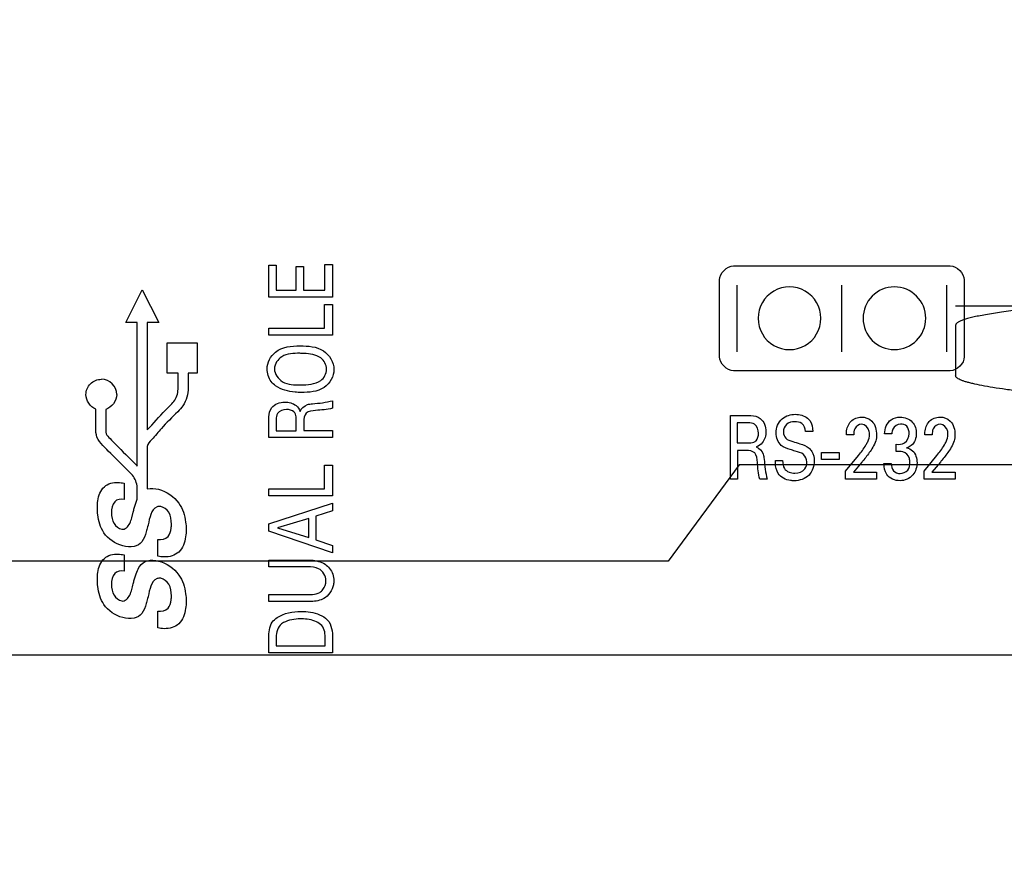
# Model space of a CAD drawing. Header units: inches. Extents: x 0 to 34, y 0 to 22.
# Tile 9 of 39: x 10.7 to 12.3, y 10.7 to 12. Entities that reach past the tile are written whole.
import ezdxf

# ---------------------------------------------------------------- set-up
doc = ezdxf.new("R2010")
doc.units = ezdxf.units.IN
doc.header["$LTSCALE"] = 1.87
doc.header["$MEASUREMENT"] = 0
doc.layers.get('0').update_dxf_attribs({"linetype": 'CONTINUOUS'})
doc.layers.add('ARTWORK', color=7, linetype='CONTINUOUS')
doc.layers.add('DIMENSIONS', color=7, linetype='CONTINUOUS')
doc.styles.get("Standard").update_dxf_attribs({"font": 'txt', "width": 0.8})
doc.dimstyles.new('DIMSTYLE_1', dxfattribs={"dimtxt": 0.125, "dimasz": 0.18, "dimexe": 0.125, "dimexo": 0.0625, "dimgap": 0.03125, "dimtad": 0, "dimtih": 1, "dimtoh": 1, "dimlfac": 0.5, "dimzin": 4, "dimdsep": 46, "dimtxsty": 'STANDARD', "dimblk": '_FILLED', "dimblk1": '_FILLED', "dimblk2": '_FILLED', "dimcen": 0.09, "dimadec": 0, "dimazin": 0, "dimtp": 0.001, "dimtm": 0.001, "dimtfac": 1, "dimtofl": 0, "dimtmove": 0, "dimatfit": 3, "dimldrblk": '_FILLED', "dimfxl": 1, "dimtolj": 1, "dimtzin": 4, "dimarcsym": 0})
doc.dimstyles.new('DIMSTYLE_3', dxfattribs={"dimtxt": 0.125, "dimasz": 0.18, "dimexe": 0.125, "dimexo": 0.0625, "dimgap": 0.03125, "dimtad": 0, "dimtih": 1, "dimtoh": 1, "dimlfac": 0.5, "dimzin": 4, "dimdsep": 46, "dimtxsty": 'STANDARD', "dimblk": '_FILLED', "dimblk1": '_FILLED', "dimblk2": '_FILLED', "dimcen": 0.09, "dimadec": 0, "dimazin": 0, "dimtp": 0.01, "dimtm": 0.01, "dimtfac": 1, "dimtofl": 0, "dimtmove": 0, "dimatfit": 3, "dimldrblk": '_FILLED', "dimfxl": 1, "dimtolj": 1, "dimtzin": 4, "dimarcsym": 0})

# ---------------------------------------------------------------- blocks, each defined once
blk = doc.blocks.new('*D7')
at = {"layer": 'DIMENSIONS', "color": 2, "linetype": 'CONTINUOUS'}
for p, q in [((14.6688, 11.0819), (14.6688, 10.9289)), ((14.6688, 10.9289), (14.191, 10.7072)), ((14.191, 10.7072), (14.191, 7.5131))]:
    blk.add_line(p, q, dxfattribs=at)
at = {"layer": 'DIMENSIONS', "color": 2, "linetype": 'CONTINUOUS', "insert": (14.1285, 7.4506), "char_height": 0.125, "width": 1.125, "attachment_point": 3, "rotation": 90, "line_spacing_factor": 0.9}
blk.add_mtext('3.38{\\Ftxt.shx;\\W1.000000;\\H0.125000; }[85.8]', dxfattribs=at)
blk = doc.blocks.new('_FILLED')
at = {"color": 0, "linetype": 'BYBLOCK'}
blk.add_solid([(0, 0), (-1, 0.1736), (-1, -0.1736)], dxfattribs=at)
blk = doc.blocks.new('*D13')
at = {"layer": 'DIMENSIONS', "color": 2, "linetype": 'CONTINUOUS'}
for p, q in [((11.8361, 11.2696), (11.7242, 11.1175)), ((14.4811, 11.2696), (11.8361, 11.2696)), ((11.7242, 11.1175), (7.101, 11.1175))]:
    blk.add_line(p, q, dxfattribs=at)
at = {"layer": 'DIMENSIONS', "color": 2, "linetype": 'CONTINUOUS', "insert": (7.0385, 11.18), "char_height": 0.125, "width": 0.925, "attachment_point": 3, "line_spacing_factor": 0.9}
blk.add_mtext('1.53{\\Ftxt.shx;\\W1.000000;\\H0.125000; }[39]', dxfattribs=at)
blk = doc.blocks.new('*D14')
at = {"layer": 'DIMENSIONS', "color": 2, "linetype": 'CONTINUOUS'}
blk.add_line((12.6391, 10.9696), (7.101, 10.9696), dxfattribs=at)
at = {"layer": 'DIMENSIONS', "color": 2, "linetype": 'CONTINUOUS', "insert": (7.0385, 11.0321), "char_height": 0.125, "width": 1.125, "attachment_point": 3, "line_spacing_factor": 0.9}
blk.add_mtext('1.38{\\Ftxt.shx;\\W1.000000;\\H0.125000; }[35.2]', dxfattribs=at)
blk = doc.blocks.new('*D17')
at = {"layer": 'DIMENSIONS', "color": 2, "linetype": 'CONTINUOUS'}
blk.add_line((11.1112, 14.4016), (7.101, 14.4016), dxfattribs=at)
at = {"layer": 'DIMENSIONS', "color": 2, "linetype": 'CONTINUOUS', "insert": (7.0385, 14.4641), "char_height": 0.125, "width": 1.125, "attachment_point": 3, "line_spacing_factor": 0.9}
blk.add_mtext('3.10{\\Ftxt.shx;\\W1.000000;\\H0.125000; }[78.7]', dxfattribs=at)
blk = doc.blocks.new('*D19')
at = {"layer": 'DIMENSIONS', "color": 2, "linetype": 'CONTINUOUS'}
blk.add_line((12.6853, 12.7396), (7.101, 12.7396), dxfattribs=at)
at = {"layer": 'DIMENSIONS', "color": 2, "linetype": 'CONTINUOUS', "insert": (7.0385, 12.8021), "char_height": 0.125, "width": 1.125, "attachment_point": 3, "line_spacing_factor": 0.9}
blk.add_mtext('2.27{\\Ftxt.shx;\\W1.000000;\\H0.125000; }[57.6]', dxfattribs=at)
blk = doc.blocks.new('*D20')
at = {"layer": 'DIMENSIONS', "color": 2, "linetype": 'CONTINUOUS'}
blk.add_line((12.6853, 13.8396), (7.101, 13.8396), dxfattribs=at)
at = {"layer": 'DIMENSIONS', "color": 2, "linetype": 'CONTINUOUS', "insert": (7.0385, 13.9021), "char_height": 0.125, "width": 1.125, "attachment_point": 3, "line_spacing_factor": 0.9}
blk.add_mtext('2.82{\\Ftxt.shx;\\W1.000000;\\H0.125000; }[71.6]', dxfattribs=at)
blk = doc.blocks.new('*D21')
at = {"layer": 'DIMENSIONS', "color": 2, "linetype": 'CONTINUOUS'}
blk.add_line((14.4811, 14.2146), (7.101, 14.2146), dxfattribs=at)
at = {"layer": 'DIMENSIONS', "color": 2, "linetype": 'CONTINUOUS', "insert": (7.0385, 14.2771), "char_height": 0.125, "width": 1.125, "attachment_point": 3, "line_spacing_factor": 0.9}
blk.add_mtext('3.01{\\Ftxt.shx;\\W1.000000;\\H0.125000; }[76.4]', dxfattribs=at)
blk = doc.blocks.new('*D22')
at = {"layer": 'DIMENSIONS', "color": 2, "linetype": 'CONTINUOUS'}
blk.add_line((14.1536, 13.3196), (7.101, 13.3196), dxfattribs=at)
at = {"layer": 'DIMENSIONS', "color": 2, "linetype": 'CONTINUOUS', "insert": (7.0385, 13.3821), "char_height": 0.125, "width": 0.925, "attachment_point": 3, "line_spacing_factor": 0.9}
blk.add_mtext('2.56{\\Ftxt.shx;\\W1.000000;\\H0.125000; }[65]', dxfattribs=at)

msp = doc.modelspace()

# ---------------------------------------------------------------- linework, layer by layer
at = {"color": 40, "linetype": 'CONTINUOUS'}
msp.add_line((12.2748, 11.5196), (12.1769, 11.5196), dxfattribs=at)
at = {"color": 7, "linetype": 'CONTINUOUS'}
msp.add_line((12.1769, 11.4896), (12.1769, 11.4096), dxfattribs=at)
for points, knots in [([(12.2785, 11.514), (12.2686, 11.5128), (12.2504, 11.5103), (12.2286, 11.5068), (12.2135, 11.504), (12.2042, 11.502), (12.1962, 11.5), (12.1913, 11.4985), (12.1892, 11.4977)], [0, 0, 0, 0, 0.329103, 0.60853, 0.727877, 0.833065, 0.923837, 1, 1, 1, 1]), ([(12.1892, 11.4977), (12.1874, 11.4971), (12.1849, 11.4962), (12.182, 11.4948), (12.1802, 11.4937), (12.1788, 11.4927), (12.1778, 11.4917), (12.1772, 11.4907), (12.177, 11.4899), (12.1769, 11.4896)], [0, 0, 0, 0, 0.366803, 0.51813, 0.648778, 0.759773, 0.852885, 0.931212, 1, 1, 1, 1]), ([(12.2785, 11.3851), (12.271, 11.3861), (12.2567, 11.388), (12.2366, 11.391), (12.2192, 11.394), (12.2065, 11.3967), (12.1979, 11.3988), (12.1925, 11.4003), (12.1879, 11.4018), (12.1841, 11.4033), (12.1811, 11.4048), (12.1792, 11.4062), (12.178, 11.4073), (12.1773, 11.4082), (12.177, 11.4091), (12.1769, 11.4096)], [0, 0, 0, 0, 0.215185, 0.407147, 0.573779, 0.713466, 0.772941, 0.825397, 0.870786, 0.909139, 0.940615, 0.96556, 0.975818, 0.984802, 1, 1, 1, 1])]:
    msp.add_open_spline(points, degree=3, knots=knots, dxfattribs=at)
at = {"layer": 'ARTWORK', "color": 40, "linetype": 'CONTINUOUS'}
for p, q in [((11.0949, 11.5336), (11.0949, 11.584)), ((11.0949, 11.584), (11.1067, 11.584)), ((11.1067, 11.584), (11.1067, 11.5448)), ((11.138, 11.5448), (11.138, 11.5821)), ((11.138, 11.5821), (11.1497, 11.5821)), ((11.1497, 11.5821), (11.1497, 11.5448)), ((11.183, 11.5448), (11.183, 11.5849)), ((11.183, 11.5849), (11.1953, 11.5849)), ((11.1953, 11.5849), (11.1953, 11.5336)), ((11.8271, 11.5828), (12.1685, 11.5828)), ((11.8051, 11.4397), (11.8051, 11.5608)), ((12.1905, 11.5608), (12.1905, 11.4397)), ((10.8697, 11.4935), (10.8956, 11.5453)), ((10.8956, 11.5453), (10.9215, 11.4935)), ((11.1067, 11.5448), (11.138, 11.5448)), ((11.1497, 11.5448), (11.183, 11.5448)), ((11.8326, 11.4475), (11.8326, 11.5526)), ((11.9978, 11.4475), (11.9978, 11.5526)), ((12.1629, 11.4475), (12.1629, 11.5526)), ((11.1953, 11.5336), (11.0949, 11.5336)), ((11.1829, 11.4848), (11.1829, 11.5221)), ((11.1829, 11.5221), (11.1953, 11.5221)), ((11.1953, 11.5221), (11.1953, 11.4738)), ((10.8878, 11.4935), (10.8697, 11.4935)), ((10.8878, 11.2675), (10.8878, 11.4935)), ((10.9034, 11.4935), (10.9034, 11.3243)), ((10.9215, 11.4935), (10.9034, 11.4935)), ((11.0949, 11.4738), (11.0949, 11.4848)), ((11.0949, 11.4848), (11.1829, 11.4848)), ((11.1953, 11.4738), (11.0949, 11.4738)), ((10.9346, 11.4137), (10.9346, 11.4614)), ((10.9346, 11.4614), (10.9822, 11.4614)), ((10.9822, 11.4614), (10.9822, 11.4137)), ((12.1685, 11.4177), (11.8271, 11.4177)), ((10.9522, 11.4137), (10.9346, 11.4137)), ((10.9522, 11.391), (10.9522, 11.4137)), ((10.9679, 11.4137), (10.9679, 11.391)), ((10.9822, 11.4137), (10.9679, 11.4137)), ((11.1953, 11.3705), (11.1953, 11.3586)), ((10.8225, 11.3277), (10.8225, 11.3573)), ((10.8381, 11.3567), (10.8381, 11.3277)), ((11.0949, 11.3124), (11.0949, 11.3411)), ((11.1066, 11.3408), (11.1066, 11.3232)), ((11.1381, 11.3232), (11.1381, 11.3408)), ((11.8221, 11.2467), (11.8221, 11.3471)), ((11.8221, 11.3471), (11.8507, 11.3471)), ((11.1066, 11.3232), (11.1381, 11.3232)), ((11.15, 11.3374), (11.15, 11.3234)), ((11.15, 11.3234), (11.1953, 11.3234)), ((11.1953, 11.3234), (11.1953, 11.3124)), ((11.8328, 11.3354), (11.8328, 11.3039)), ((11.8504, 11.3354), (11.8328, 11.3354)), ((11.1953, 11.3124), (11.0949, 11.3124)), ((11.9519, 11.3221), (11.9404, 11.3221)), ((12.0164, 11.3166), (12.0048, 11.3166)), ((12.0762, 11.3185), (12.065, 11.3185)), ((12.14, 11.3166), (12.1283, 11.3166)), ((10.9036, 11.2981), (10.9034, 11.2918)), ((10.9034, 11.2918), (10.9034, 11.2314)), ((11.8328, 11.3039), (11.8504, 11.3039)), ((11.8331, 11.292), (11.8331, 11.2467)), ((11.8471, 11.292), (11.8331, 11.292)), ((12.0832, 11.2905), (12.0832, 11.3018)), ((11.9654, 11.278), (11.9654, 11.2886)), ((11.9654, 11.2886), (11.9933, 11.2886)), ((11.9933, 11.278), (11.9654, 11.278)), ((11.9933, 11.2886), (11.9933, 11.278)), ((12.0036, 11.2594), (12.0237, 11.2841)), ((12.1272, 11.2594), (12.1473, 11.2841)), ((10.8862, 11.2692), (10.8878, 11.2675)), ((11.1829, 11.2315), (11.1829, 11.2688)), ((11.1829, 11.2688), (11.1953, 11.2688)), ((11.1953, 11.2688), (11.1953, 11.2206)), ((11.8929, 11.2761), (11.9044, 11.2761)), ((12.0294, 11.2737), (12.016, 11.2577)), ((12.0638, 11.2715), (12.0755, 11.2715)), ((12.1529, 11.2737), (12.1395, 11.2577)), ((11.8331, 11.2467), (11.8221, 11.2467)), ((11.8802, 11.2467), (11.8683, 11.2467)), ((12.0036, 11.2467), (12.0036, 11.2594)), ((12.0525, 11.2467), (12.0036, 11.2467)), ((12.016, 11.2577), (12.0525, 11.2577)), ((12.0525, 11.2577), (12.0525, 11.2467)), ((12.1272, 11.2467), (12.1272, 11.2594)), ((12.176, 11.2467), (12.1272, 11.2467)), ((12.1395, 11.2577), (12.176, 11.2577)), ((12.176, 11.2577), (12.176, 11.2467)), ((10.8669, 11.2404), (10.8669, 11.2148)), ((10.8878, 11.2155), (10.8878, 11.2313)), ((11.0949, 11.2206), (11.0949, 11.2315)), ((11.0949, 11.2315), (11.1829, 11.2315)), ((10.887, 11.2135), (10.8878, 11.2155)), ((11.1953, 11.2206), (11.0949, 11.2206)), ((11.0949, 11.1767), (11.1953, 11.2091)), ((11.1953, 11.2091), (11.1953, 11.197)), ((10.879, 11.1861), (10.8813, 11.1948)), ((11.1579, 11.185), (11.1087, 11.1702)), ((11.1579, 11.1547), (11.1579, 11.185)), ((11.1953, 11.197), (11.1691, 11.1883)), ((11.1691, 11.1883), (11.1691, 11.1511)), ((10.9047, 11.1742), (10.904, 11.1717)), ((11.0949, 11.1648), (11.0949, 11.1767)), ((11.1087, 11.1702), (11.1579, 11.1547)), ((11.1953, 11.131), (11.0949, 11.1648)), ((10.9201, 11.1255), (10.9201, 11.1519)), ((11.1691, 11.1511), (11.1953, 11.1424)), ((11.1953, 11.1424), (11.1953, 11.131)), ((10.8669, 11.1274), (10.8669, 11.1018)), ((11.0949, 11.1085), (11.0949, 11.1193)), ((11.0949, 11.1193), (11.1568, 11.1193)), ((11.1565, 11.1085), (11.0949, 11.1085)), ((10.9047, 11.0612), (10.904, 11.0587)), ((11.0949, 11.0539), (11.0949, 11.065)), ((11.0949, 11.065), (11.157, 11.065)), ((11.1561, 11.0539), (11.0949, 11.0539)), ((10.9201, 11.0125), (10.9201, 11.0389)), ((11.1064, 10.9975), (11.1064, 10.9842)), ((11.0949, 10.9731), (11.0949, 10.9963)), ((11.1064, 10.9842), (11.1839, 10.9842)), ((11.1839, 10.9842), (11.1839, 10.9951)), ((11.1953, 10.9957), (11.1953, 10.9731)), ((11.1953, 10.9731), (11.0949, 10.9731))]:
    msp.add_line(p, q, dxfattribs=at)
for centre, radius, start, end in [((11.9152, 11.5003), 0.0494, 359.9613, 180.036), ((12.0804, 11.5004), 0.0493, 89.9634, 180.0333), ((12.0805, 11.5004), 0.0493, 359.966, 90.034), ((11.9152, 11.5003), 0.0494, 179.9868, 0.0159), ((12.0805, 11.5004), 0.0494, 180.0059, 359.9948), ((10.8312, 11.38), 0.0243, 0.021, 89.979), ((8.6017, 11.6705), 2.3544, 345.2993, 345.5196)]:
    msp.add_arc(centre, radius, start, end, dxfattribs=at)
for points in [[(11.8051, 11.5608), (11.8051, 11.5712), (11.8167, 11.5828), (11.8271, 11.5828)], [(12.1685, 11.5828), (12.1788, 11.5828), (12.1905, 11.5712), (12.1905, 11.5608)], [(11.1858, 11.4201), (11.1858, 11.4268), (11.1822, 11.4341), (11.1767, 11.4378)], [(11.8271, 11.4177), (11.8167, 11.4177), (11.8051, 11.4294), (11.8051, 11.4397)], [(12.1905, 11.4397), (12.1905, 11.4294), (12.1789, 11.4177), (12.1685, 11.4177)], [(11.1767, 11.4023), (11.1823, 11.4059), (11.1858, 11.4134), (11.1858, 11.4201)], [(11.1449, 11.3952), (11.1558, 11.3952), (11.1675, 11.3965), (11.1767, 11.4023)], [(10.8225, 11.3573), (10.8139, 11.3605), (10.8069, 11.3708), (10.8069, 11.38)], [(10.8555, 11.38), (10.8555, 11.3703), (10.8474, 11.3595), (10.8381, 11.3567)], [(11.1637, 11.3655), (11.1743, 11.3665), (11.185, 11.3677), (11.1953, 11.3705)], [(11.0996, 11.3595), (11.1042, 11.3654), (11.1126, 11.3684), (11.1201, 11.3684)], [(11.1201, 11.3684), (11.1263, 11.3684), (11.133, 11.3666), (11.1379, 11.3628)], [(11.1379, 11.3628), (11.1408, 11.3604), (11.1432, 11.3569), (11.1444, 11.3533)], [(11.1953, 11.3586), (11.1866, 11.3563), (11.1776, 11.3559), (11.1687, 11.355)], [(11.8692, 11.3424), (11.875, 11.3378), (11.8781, 11.3294), (11.8781, 11.3219)], [(11.9471, 11.3392), (11.9505, 11.3344), (11.9516, 11.328), (11.9519, 11.3221)], [(12.0119, 11.3378), (12.016, 11.3422), (12.0225, 11.3447), (12.0285, 11.3447)], [(12.1354, 11.3378), (12.1395, 11.3422), (12.146, 11.3447), (12.1521, 11.3447)], [(11.8781, 11.3219), (11.8781, 11.3157), (11.8763, 11.309), (11.8724, 11.3041)], [(11.9023, 11.3), (11.8968, 11.3046), (11.894, 11.3126), (11.894, 11.3197)], [(11.8724, 11.3041), (11.87, 11.3011), (11.8666, 11.2988), (11.8629, 11.2976)], [(12.0237, 11.2841), (12.028, 11.2894), (12.0322, 11.2948), (12.0356, 11.3007)], [(12.1473, 11.2841), (12.1516, 11.2894), (12.1557, 11.2948), (12.1592, 11.3007)], [(11.8752, 11.2783), (11.8762, 11.2677), (11.8773, 11.257), (11.8802, 11.2467)], [(12.0938, 11.2898), (12.0904, 11.2907), (12.0867, 11.2906), (12.0832, 11.2905)], [(11.8683, 11.2467), (11.866, 11.2553), (11.8655, 11.2644), (11.8646, 11.2733)], [(12.0683, 11.2544), (12.0649, 11.2592), (12.0639, 11.2656), (12.0638, 11.2715)], [(12.0894, 11.2443), (12.0816, 11.2443), (12.0727, 11.2479), (12.0683, 11.2544)], [(10.9034, 11.2314), (10.9092, 11.233), (10.9155, 11.2323), (10.9213, 11.2308)], [(10.9213, 11.2308), (10.9338, 11.2276), (10.946, 11.2196), (10.9533, 11.2089)], [(10.8669, 11.2148), (10.8619, 11.2157), (10.8557, 11.2149), (10.8522, 11.2113)], [(10.8522, 11.2113), (10.848, 11.207), (10.8472, 11.2), (10.8472, 11.194)], [(10.9373, 11.1946), (10.9346, 11.199), (10.9298, 11.2025), (10.9248, 11.2038)], [(10.8472, 11.194), (10.8472, 11.1881), (10.8482, 11.1819), (10.8513, 11.1768)], [(10.9415, 11.176), (10.9415, 11.1824), (10.9406, 11.1892), (10.9373, 11.1946)], [(10.8513, 11.1768), (10.8539, 11.1726), (10.8585, 11.1693), (10.8633, 11.168)], [(10.8648, 11.1418), (10.8532, 11.1448), (10.8418, 11.1523), (10.8352, 11.1624)], [(10.9201, 11.1519), (10.9257, 11.1512), (10.9325, 11.1523), (10.9362, 11.1564)], [(10.8828, 11.1408), (10.8769, 11.1395), (10.8706, 11.1403), (10.8648, 11.1418)], [(10.8949, 11.1481), (10.892, 11.1444), (10.8874, 11.1418), (10.8828, 11.1408)], [(10.887, 11.1005), (10.8882, 11.1037), (10.8897, 11.1068), (10.8916, 11.1096)], [(10.8916, 11.1096), (10.8944, 11.1137), (10.8988, 11.1171), (10.9035, 11.1184)], [(10.9035, 11.1184), (10.9092, 11.12), (10.9155, 11.1193), (10.9213, 11.1178)], [(10.9213, 11.1178), (10.9338, 11.1146), (10.946, 11.1065), (10.9533, 11.0958)], [(10.8522, 11.0983), (10.848, 11.094), (10.8472, 11.087), (10.8472, 11.081)], [(10.8669, 11.1018), (10.8619, 11.1027), (10.8557, 11.1019), (10.8522, 11.0983)], [(10.9373, 11.0816), (10.9346, 11.086), (10.9298, 11.0894), (10.9248, 11.0907)], [(10.8472, 11.081), (10.8472, 11.0751), (10.8483, 11.0688), (10.8513, 11.0638)], [(10.9415, 11.0629), (10.9415, 11.0693), (10.9406, 11.0761), (10.9373, 11.0816)], [(10.8513, 11.0638), (10.854, 11.0596), (10.8585, 11.0563), (10.8633, 11.055)], [(10.8648, 11.0288), (10.8532, 11.0318), (10.8418, 11.0393), (10.8352, 11.0494)], [(10.8828, 11.0278), (10.8769, 11.0265), (10.8706, 11.0273), (10.8648, 11.0288)], [(10.8949, 11.0351), (10.892, 11.0314), (10.8874, 11.0287), (10.8828, 11.0278)], [(10.9201, 11.0389), (10.9257, 11.0382), (10.9325, 11.0393), (10.9362, 11.0434)], [(11.108, 11.0286), (11.1188, 11.036), (11.1328, 11.0385), (11.1459, 11.0385)], [(11.1152, 11.0189), (11.109, 11.0144), (11.1064, 11.0052), (11.1064, 10.9975)], [(11.1839, 10.9951), (11.1839, 11.0023), (11.1833, 11.0108), (11.1783, 11.0161)], [(11.1871, 11.0252), (11.1944, 11.0181), (11.1953, 11.0059), (11.1953, 10.9957)]]:
    msp.add_open_spline(points, degree=3, dxfattribs=at)
for points, knots in [([(11.0923, 11.4206), (11.0923, 11.4305), (11.1049, 11.4547), (11.1308, 11.4568), (11.1441, 11.4568)], [0, 0, 0, 0, 0.42506, 1, 1, 1, 1]), ([(11.1441, 11.4568), (11.1566, 11.4568), (11.1824, 11.4555), (11.1976, 11.431), (11.1976, 11.4197)], [0, 0, 0, 0, 0.527315, 1, 1, 1, 1]), ([(11.144, 11.4451), (11.1343, 11.4451), (11.1157, 11.4454), (11.1039, 11.4282), (11.1039, 11.4207)], [0, 0, 0, 0, 0.566652, 1, 1, 1, 1]), ([(11.1767, 11.4378), (11.1691, 11.4428), (11.1573, 11.4447), (11.1462, 11.4451), (11.144, 11.4451)], [0, 0, 0, 0, 0.804393, 1, 1, 1, 1]), ([(11.1057, 11.3939), (11.1032, 11.3958), (11.0956, 11.4028), (11.0923, 11.4136), (11.0923, 11.4206)], [0, 0, 0, 0, 0.310765, 1, 1, 1, 1]), ([(11.1039, 11.4207), (11.1039, 11.4127), (11.1165, 11.3951), (11.1354, 11.3952), (11.1449, 11.3952)], [0, 0, 0, 0, 0.456373, 1, 1, 1, 1]), ([(11.1976, 11.4197), (11.1976, 11.409), (11.1835, 11.3848), (11.1582, 11.3835), (11.1458, 11.3835)], [0, 0, 0, 0, 0.465917, 1, 1, 1, 1]), ([(10.8069, 11.38), (10.8069, 11.3862), (10.8121, 11.3991), (10.825, 11.4042), (10.8312, 11.4042)], [0, 0, 0, 0, 0.499277, 1, 1, 1, 1]), ([(10.9405, 11.3641), (10.9427, 11.3663), (10.9499, 11.3734), (10.9522, 11.3841), (10.9522, 11.391)], [0, 0, 0, 0, 0.316174, 1, 1, 1, 1]), ([(10.9679, 11.391), (10.9679, 11.3811), (10.9642, 11.3663), (10.9544, 11.3561), (10.9514, 11.3531)], [0, 0, 0, 0, 0.700839, 1, 1, 1, 1]), ([(11.1458, 11.3835), (11.1426, 11.3835), (11.1289, 11.384), (11.1144, 11.3875), (11.1057, 11.3939)], [0, 0, 0, 0, 0.226077, 1, 1, 1, 1]), ([(10.9034, 11.3243), (10.913, 11.3347), (10.9251, 11.3482), (10.9377, 11.3613), (10.9405, 11.3641)], [0, 0, 0, 0, 0.781053, 1, 1, 1, 1]), ([(11.0949, 11.3411), (11.0949, 11.3423), (11.0949, 11.3487), (11.0964, 11.3555), (11.0996, 11.3595)], [0, 0, 0, 0, 0.197382, 1, 1, 1, 1]), ([(11.1228, 11.3567), (11.1177, 11.3567), (11.1074, 11.3534), (11.1066, 11.344), (11.1066, 11.3408)], [0, 0, 0, 0, 0.612374, 1, 1, 1, 1]), ([(11.1359, 11.3513), (11.1355, 11.3518), (11.1323, 11.3554), (11.127, 11.3567), (11.1228, 11.3567)], [0, 0, 0, 0, 0.13974, 1, 1, 1, 1]), ([(11.1444, 11.3533), (11.146, 11.3583), (11.1531, 11.3647), (11.161, 11.3653), (11.1637, 11.3655)], [0, 0, 0, 0, 0.661904, 1, 1, 1, 1]), ([(11.1687, 11.355), (11.1636, 11.3545), (11.1517, 11.3539), (11.15, 11.342), (11.15, 11.3374)], [0, 0, 0, 0, 0.526567, 1, 1, 1, 1]), ([(10.9514, 11.3531), (10.9427, 11.3444), (10.9282, 11.3302), (10.9134, 11.3119), (10.904, 11.3025), (10.9036, 11.2981)], [0, 0, 0, 0, 0.505719, 0.819148, 1, 1, 1, 1]), ([(11.1381, 11.3408), (11.1381, 11.3413), (11.138, 11.3449), (11.1377, 11.3489), (11.1359, 11.3513)], [0, 0, 0, 0, 0.16114, 1, 1, 1, 1]), ([(11.8507, 11.3471), (11.852, 11.3471), (11.8583, 11.3471), (11.8652, 11.3456), (11.8692, 11.3424)], [0, 0, 0, 0, 0.197561, 1, 1, 1, 1]), ([(11.894, 11.3197), (11.894, 11.3278), (11.9005, 11.3446), (11.9172, 11.349), (11.9245, 11.349)], [0, 0, 0, 0, 0.523961, 1, 1, 1, 1]), ([(11.9245, 11.349), (11.9261, 11.349), (11.9344, 11.3486), (11.9431, 11.3445), (11.9471, 11.3392)], [0, 0, 0, 0, 0.195202, 1, 1, 1, 1]), ([(12.0285, 11.3447), (12.0343, 11.3447), (12.0489, 11.3396), (12.0523, 11.3243), (12.0523, 11.3166)], [0, 0, 0, 0, 0.431725, 1, 1, 1, 1]), ([(12.065, 11.3185), (12.0652, 11.3266), (12.0708, 11.3415), (12.0848, 11.3447), (12.0898, 11.3447)], [0, 0, 0, 0, 0.617639, 1, 1, 1, 1]), ([(12.0898, 11.3447), (12.0967, 11.3447), (12.1109, 11.3393), (12.115, 11.3251), (12.115, 11.3187)], [0, 0, 0, 0, 0.517762, 1, 1, 1, 1]), ([(12.1521, 11.3447), (12.1579, 11.3447), (12.1724, 11.3396), (12.1758, 11.3243), (12.1758, 11.3166)], [0, 0, 0, 0, 0.431756, 1, 1, 1, 1]), ([(10.8335, 11.3001), (10.83, 11.304), (10.8226, 11.3119), (10.8225, 11.3227), (10.8225, 11.3277)], [0, 0, 0, 0, 0.514857, 1, 1, 1, 1]), ([(10.8381, 11.3277), (10.8381, 11.3246), (10.8375, 11.3178), (10.8427, 11.3131), (10.8449, 11.3107)], [0, 0, 0, 0, 0.484306, 1, 1, 1, 1]), ([(11.8664, 11.3191), (11.8664, 11.3243), (11.8631, 11.3346), (11.8537, 11.3354), (11.8504, 11.3354)], [0, 0, 0, 0, 0.612258, 1, 1, 1, 1]), ([(11.9235, 11.3374), (11.9189, 11.3374), (11.9091, 11.335), (11.9057, 11.3253), (11.9057, 11.3211)], [0, 0, 0, 0, 0.518201, 1, 1, 1, 1]), ([(11.9404, 11.3221), (11.9402, 11.3266), (11.9367, 11.336), (11.9274, 11.3374), (11.9235, 11.3374)], [0, 0, 0, 0, 0.539906, 1, 1, 1, 1]), ([(12.0048, 11.3166), (12.0048, 11.3181), (12.005, 11.3255), (12.0077, 11.3333), (12.0119, 11.3378)], [0, 0, 0, 0, 0.19046, 1, 1, 1, 1]), ([(12.029, 11.3335), (12.0246, 11.3335), (12.0166, 11.3279), (12.0164, 11.3199), (12.0164, 11.3166)], [0, 0, 0, 0, 0.56733, 1, 1, 1, 1]), ([(12.0413, 11.3177), (12.0413, 11.3192), (12.0411, 11.3261), (12.0344, 11.3335), (12.029, 11.3335)], [0, 0, 0, 0, 0.213682, 1, 1, 1, 1]), ([(12.0902, 11.3336), (12.0854, 11.3336), (12.0775, 11.3284), (12.0764, 11.321), (12.0762, 11.3185)], [0, 0, 0, 0, 0.654396, 1, 1, 1, 1]), ([(12.1037, 11.3185), (12.1037, 11.3225), (12.1019, 11.3312), (12.0936, 11.3336), (12.0902, 11.3336)], [0, 0, 0, 0, 0.544579, 1, 1, 1, 1]), ([(12.1283, 11.3166), (12.1283, 11.3181), (12.1286, 11.3255), (12.1313, 11.3333), (12.1354, 11.3378)], [0, 0, 0, 0, 0.190469, 1, 1, 1, 1]), ([(12.1525, 11.3335), (12.1482, 11.3335), (12.1402, 11.3279), (12.14, 11.3199), (12.14, 11.3166)], [0, 0, 0, 0, 0.567374, 1, 1, 1, 1]), ([(12.1648, 11.3177), (12.1648, 11.3192), (12.1646, 11.3261), (12.158, 11.3335), (12.1525, 11.3335)], [0, 0, 0, 0, 0.213742, 1, 1, 1, 1]), ([(10.8449, 11.3107), (10.8477, 11.3077), (10.8614, 11.2938), (10.8753, 11.2801), (10.8862, 11.2692)], [0, 0, 0, 0, 0.210202, 1, 1, 1, 1]), ([(11.861, 11.3061), (11.8615, 11.3065), (11.8651, 11.3097), (11.8664, 11.315), (11.8664, 11.3191)], [0, 0, 0, 0, 0.139971, 1, 1, 1, 1]), ([(11.9057, 11.3211), (11.9057, 11.3176), (11.9084, 11.3095), (11.9163, 11.3074), (11.9202, 11.3062)], [0, 0, 0, 0, 0.460931, 1, 1, 1, 1]), ([(12.0356, 11.3007), (12.0366, 11.3023), (12.0395, 11.3076), (12.0413, 11.3137), (12.0413, 11.3177)], [0, 0, 0, 0, 0.3235, 1, 1, 1, 1]), ([(12.0523, 11.3166), (12.0523, 11.3151), (12.0522, 11.3065), (12.0474, 11.2986), (12.0436, 11.2926)], [0, 0, 0, 0, 0.173637, 1, 1, 1, 1]), ([(12.0832, 11.3018), (12.0876, 11.3013), (12.0986, 11.3019), (12.1037, 11.313), (12.1037, 11.3185)], [0, 0, 0, 0, 0.450225, 1, 1, 1, 1]), ([(12.115, 11.3187), (12.115, 11.3119), (12.1112, 11.3012), (12.1023, 11.2968), (12.0996, 11.2961)], [0, 0, 0, 0, 0.709947, 1, 1, 1, 1]), ([(12.1592, 11.3007), (12.1602, 11.3023), (12.1631, 11.3076), (12.1648, 11.3137), (12.1648, 11.3177)], [0, 0, 0, 0, 0.323512, 1, 1, 1, 1]), ([(12.1758, 11.3166), (12.1758, 11.3151), (12.1757, 11.3065), (12.171, 11.2986), (12.1672, 11.2926)], [0, 0, 0, 0, 0.173645, 1, 1, 1, 1]), ([(10.8752, 11.2582), (10.8641, 11.2692), (10.8501, 11.283), (10.8364, 11.2971), (10.8335, 11.3001)], [0, 0, 0, 0, 0.789958, 1, 1, 1, 1]), ([(11.8646, 11.2733), (11.8641, 11.2784), (11.8635, 11.2903), (11.8517, 11.292), (11.8471, 11.292)], [0, 0, 0, 0, 0.526797, 1, 1, 1, 1]), ([(11.8504, 11.3039), (11.851, 11.3039), (11.8546, 11.3039), (11.8585, 11.3043), (11.861, 11.3061)], [0, 0, 0, 0, 0.16097, 1, 1, 1, 1]), ([(11.8629, 11.2976), (11.8679, 11.296), (11.8743, 11.2889), (11.8749, 11.281), (11.8752, 11.2783)], [0, 0, 0, 0, 0.662035, 1, 1, 1, 1]), ([(11.9241, 11.2911), (11.9214, 11.2919), (11.914, 11.2942), (11.9062, 11.2967), (11.9023, 11.3)], [0, 0, 0, 0, 0.354496, 1, 1, 1, 1]), ([(11.9202, 11.3062), (11.924, 11.305), (11.9328, 11.3022), (11.942, 11.2991), (11.946, 11.2956)], [0, 0, 0, 0, 0.429297, 1, 1, 1, 1]), ([(11.946, 11.2956), (11.9478, 11.2942), (11.9527, 11.2885), (11.9541, 11.2807), (11.9541, 11.2756)], [0, 0, 0, 0, 0.305428, 1, 1, 1, 1]), ([(12.0436, 11.2926), (12.0402, 11.2872), (12.0352, 11.2811), (12.0304, 11.2749), (12.0294, 11.2737)], [0, 0, 0, 0, 0.804963, 1, 1, 1, 1]), ([(12.0996, 11.2961), (12.1031, 11.2955), (12.113, 11.2909), (12.1161, 11.2794), (12.1161, 11.2727)], [0, 0, 0, 0, 0.34572, 1, 1, 1, 1]), ([(12.1672, 11.2926), (12.1638, 11.2872), (12.1587, 11.2811), (12.1539, 11.2749), (12.1529, 11.2737)], [0, 0, 0, 0, 0.804993, 1, 1, 1, 1]), ([(11.9425, 11.2741), (11.9425, 11.2783), (11.9383, 11.288), (11.9287, 11.2896), (11.9241, 11.2911)], [0, 0, 0, 0, 0.461448, 1, 1, 1, 1]), ([(12.105, 11.2729), (12.105, 11.2751), (12.1043, 11.2822), (12.0985, 11.2886), (12.0938, 11.2898)], [0, 0, 0, 0, 0.319686, 1, 1, 1, 1]), ([(11.8975, 11.2557), (11.8946, 11.2605), (11.8929, 11.2677), (11.8929, 11.2747), (11.8929, 11.2761)], [0, 0, 0, 0, 0.799682, 1, 1, 1, 1]), ([(11.9044, 11.2761), (11.9045, 11.2718), (11.9054, 11.2603), (11.9177, 11.2562), (11.9237, 11.2562)], [0, 0, 0, 0, 0.416279, 1, 1, 1, 1]), ([(11.9541, 11.2756), (11.9541, 11.2677), (11.9488, 11.2499), (11.9308, 11.2443), (11.9224, 11.2443)], [0, 0, 0, 0, 0.48531, 1, 1, 1, 1]), ([(11.9237, 11.2562), (11.9295, 11.2562), (11.9402, 11.2602), (11.9425, 11.2703), (11.9425, 11.2741)], [0, 0, 0, 0, 0.603078, 1, 1, 1, 1]), ([(12.0755, 11.2715), (12.0755, 11.2675), (12.0772, 11.2588), (12.0858, 11.2557), (12.0896, 11.2557)], [0, 0, 0, 0, 0.506844, 1, 1, 1, 1]), ([(12.1161, 11.2727), (12.1161, 11.2659), (12.1117, 11.251), (12.0967, 11.2443), (12.0894, 11.2443)], [0, 0, 0, 0, 0.480329, 1, 1, 1, 1]), ([(12.0896, 11.2557), (12.0939, 11.2557), (12.103, 11.2597), (12.105, 11.2688), (12.105, 11.2729)], [0, 0, 0, 0, 0.511645, 1, 1, 1, 1]), ([(10.8878, 11.2313), (10.8878, 11.2382), (10.8847, 11.2488), (10.8775, 11.2559), (10.8752, 11.2582)], [0, 0, 0, 0, 0.677439, 1, 1, 1, 1]), ([(11.9224, 11.2443), (11.9205, 11.2443), (11.9114, 11.2448), (11.9014, 11.2494), (11.8975, 11.2557)], [0, 0, 0, 0, 0.20069, 1, 1, 1, 1]), ([(10.8249, 11.2022), (10.8249, 11.2057), (10.8254, 11.2173), (10.8298, 11.2294), (10.8359, 11.2349)], [0, 0, 0, 0, 0.302308, 1, 1, 1, 1]), ([(10.8359, 11.2349), (10.8415, 11.24), (10.8533, 11.2428), (10.8638, 11.2411), (10.8669, 11.2404)], [0, 0, 0, 0, 0.703892, 1, 1, 1, 1]), ([(10.8352, 11.1624), (10.8297, 11.1707), (10.8255, 11.1846), (10.8249, 11.1983), (10.8249, 11.2022)], [0, 0, 0, 0, 0.719959, 1, 1, 1, 1]), ([(10.8813, 11.1948), (10.8819, 11.1969), (10.8836, 11.2031), (10.8855, 11.2094), (10.887, 11.2135)], [0, 0, 0, 0, 0.326157, 1, 1, 1, 1]), ([(10.9248, 11.2038), (10.9229, 11.2042), (10.9095, 11.2017), (10.9074, 11.1852), (10.9048, 11.175)], [0, 0, 0, 0, 0.15545, 1, 1, 1, 1]), ([(10.9533, 11.2089), (10.9592, 11.2002), (10.9639, 11.1858), (10.9647, 11.1714), (10.9647, 11.1674)], [0, 0, 0, 0, 0.72496, 1, 1, 1, 1]), ([(10.8633, 11.168), (10.8683, 11.1667), (10.8765, 11.1754), (10.8782, 11.183), (10.879, 11.1861)], [0, 0, 0, 0, 0.626203, 1, 1, 1, 1]), ([(10.904, 11.1717), (10.9034, 11.169), (10.9012, 11.1609), (10.8985, 11.1526), (10.8949, 11.1481)], [0, 0, 0, 0, 0.321905, 1, 1, 1, 1]), ([(10.9362, 11.1564), (10.9394, 11.16), (10.9412, 11.1671), (10.9415, 11.1739), (10.9415, 11.176)], [0, 0, 0, 0, 0.688865, 1, 1, 1, 1]), ([(10.9647, 11.1674), (10.9647, 11.1636), (10.9641, 11.1511), (10.9595, 11.138), (10.9531, 11.132)], [0, 0, 0, 0, 0.302726, 1, 1, 1, 1]), ([(10.8249, 11.0892), (10.8249, 11.0927), (10.8254, 11.1043), (10.8298, 11.1164), (10.8359, 11.1219)], [0, 0, 0, 0, 0.302633, 1, 1, 1, 1]), ([(10.8359, 11.1219), (10.8415, 11.127), (10.8533, 11.1299), (10.8638, 11.1281), (10.8669, 11.1274)], [0, 0, 0, 0, 0.70397, 1, 1, 1, 1]), ([(10.9531, 11.132), (10.9472, 11.1265), (10.9347, 11.1231), (10.9234, 11.1248), (10.9201, 11.1255)], [0, 0, 0, 0, 0.704005, 1, 1, 1, 1]), ([(11.185, 11.0869), (11.185, 11.0943), (11.1762, 11.1085), (11.1622, 11.1085), (11.1565, 11.1085)], [0, 0, 0, 0, 0.563576, 1, 1, 1, 1]), ([(11.1568, 11.1193), (11.1585, 11.1193), (11.1676, 11.1192), (11.1771, 11.1168), (11.1835, 11.1128)], [0, 0, 0, 0, 0.182921, 1, 1, 1, 1]), ([(11.1835, 11.1128), (11.1862, 11.111), (11.194, 11.1043), (11.1974, 11.0937), (11.1974, 11.0869)], [0, 0, 0, 0, 0.326591, 1, 1, 1, 1]), ([(10.8813, 11.0818), (10.8819, 11.0839), (10.8836, 11.0901), (10.8855, 11.0964), (10.887, 11.1005)], [0, 0, 0, 0, 0.326344, 1, 1, 1, 1]), ([(10.9248, 11.0907), (10.9229, 11.0912), (10.9095, 11.0887), (10.9074, 11.0722), (10.9048, 11.062)], [0, 0, 0, 0, 0.155457, 1, 1, 1, 1]), ([(10.9533, 11.0958), (10.9592, 11.0872), (10.9639, 11.0728), (10.9647, 11.0584), (10.9647, 11.0544)], [0, 0, 0, 0, 0.724545, 1, 1, 1, 1]), ([(10.8352, 11.0494), (10.8297, 11.0576), (10.8255, 11.0715), (10.8249, 11.0853), (10.8249, 11.0892)], [0, 0, 0, 0, 0.719571, 1, 1, 1, 1]), ([(11.1751, 11.0685), (11.177, 11.0697), (11.1827, 11.0742), (11.185, 11.0819), (11.185, 11.0869)], [0, 0, 0, 0, 0.305405, 1, 1, 1, 1]), ([(11.1974, 11.0869), (11.1974, 11.0847), (11.1964, 11.0736), (11.1891, 11.0629), (11.1814, 11.0586)], [0, 0, 0, 0, 0.198639, 1, 1, 1, 1]), ([(10.8633, 11.055), (10.8683, 11.0537), (10.8765, 11.0623), (10.8782, 11.07), (10.879, 11.0731)], [0, 0, 0, 0, 0.626153, 1, 1, 1, 1]), ([(10.9362, 11.0434), (10.9394, 11.0469), (10.9412, 11.0541), (10.9415, 11.0608), (10.9415, 11.0629)], [0, 0, 0, 0, 0.689633, 1, 1, 1, 1]), ([(11.157, 11.065), (11.1594, 11.065), (11.1655, 11.0652), (11.1718, 11.0666), (11.1751, 11.0685)], [0, 0, 0, 0, 0.37435, 1, 1, 1, 1]), ([(10.904, 11.0587), (10.9034, 11.056), (10.9012, 11.0479), (10.8985, 11.0396), (10.8949, 11.0351)], [0, 0, 0, 0, 0.321891, 1, 1, 1, 1]), ([(10.9647, 11.0544), (10.9647, 11.0506), (10.9641, 11.0381), (10.9595, 11.025), (10.9531, 11.0189)], [0, 0, 0, 0, 0.302534, 1, 1, 1, 1]), ([(11.1814, 11.0586), (11.1802, 11.0579), (11.1723, 11.0542), (11.1633, 11.0539), (11.1561, 11.0539)], [0, 0, 0, 0, 0.158797, 1, 1, 1, 1]), ([(11.0949, 10.9963), (11.0949, 11.0049), (11.0958, 11.0182), (11.1051, 11.0267), (11.108, 11.0286)], [0, 0, 0, 0, 0.709552, 1, 1, 1, 1]), ([(11.1459, 11.0385), (11.1508, 11.0385), (11.1653, 11.0374), (11.1802, 11.032), (11.1871, 11.0252)], [0, 0, 0, 0, 0.336836, 1, 1, 1, 1]), ([(10.9531, 11.0189), (10.9472, 11.0134), (10.9347, 11.0101), (10.9234, 11.0118), (10.9201, 11.0125)], [0, 0, 0, 0, 0.703928, 1, 1, 1, 1]), ([(11.1465, 11.0267), (11.1448, 11.0267), (11.1341, 11.0263), (11.1226, 11.0242), (11.1152, 11.0189)], [0, 0, 0, 0, 0.154742, 1, 1, 1, 1]), ([(11.1783, 11.0161), (11.176, 11.0185), (11.1664, 11.0252), (11.1545, 11.0267), (11.1465, 11.0267)], [0, 0, 0, 0, 0.296327, 1, 1, 1, 1])]:
    msp.add_open_spline(points, degree=3, knots=knots, dxfattribs=at)

# ---------------------------------------------------------------- dimensions: what is measured, and where the dimension line sits
at = {"layer": 'DIMENSIONS', "color": 2, "linetype": 'CONTINUOUS'}
for feature_location, offset, origin, dimstyle, picture, middle in [((11.1112, 14.4016), (-4.0103, 0), (11.1737, 8.2013), 'DIMSTYLE_3', '*D17', (6.476, 14.4016)), ((14.4811, 14.2146), (-7.3801, 0), (14.5436, 8.2013), 'DIMSTYLE_3', '*D21', (6.476, 14.2146)), ((12.6853, 13.8396), (-5.5844, 0), (12.7478, 8.2013), 'DIMSTYLE_3', '*D20', (6.476, 13.8396)), ((14.1536, 13.3196), (-7.0526, 0), (14.2161, 8.2013), 'DIMSTYLE_3', '*D22', (6.576, 13.3196)), ((12.6853, 12.7396), (-5.5844, 0), (12.7478, 8.2013), 'DIMSTYLE_3', '*D19', (6.476, 12.7396)), ((14.4811, 11.2696), (-7.3801, -0.1521), (14.5436, 8.2013), 'DIMSTYLE_3', '*D13', (6.576, 11.1175)), ((14.6688, 11.0819), (-0.4778, -3.5688), (7.9125, 11.1444), 'DIMSTYLE_1', '*D7', (14.191, 6.8881)), ((12.6391, 10.9696), (-5.5382, 0), (12.7016, 8.2013), 'DIMSTYLE_3', '*D14', (6.476, 10.9696))]:
    dim = msp.add_ordinate_dim(feature_location=feature_location, offset=offset, dtype=0, origin=origin, dimstyle=dimstyle, dxfattribs=at)
    dim.commit()
    dim.dimension.update_dxf_attribs({"geometry": picture, "text_midpoint": middle})

doc.saveas('drawing.dxf')
